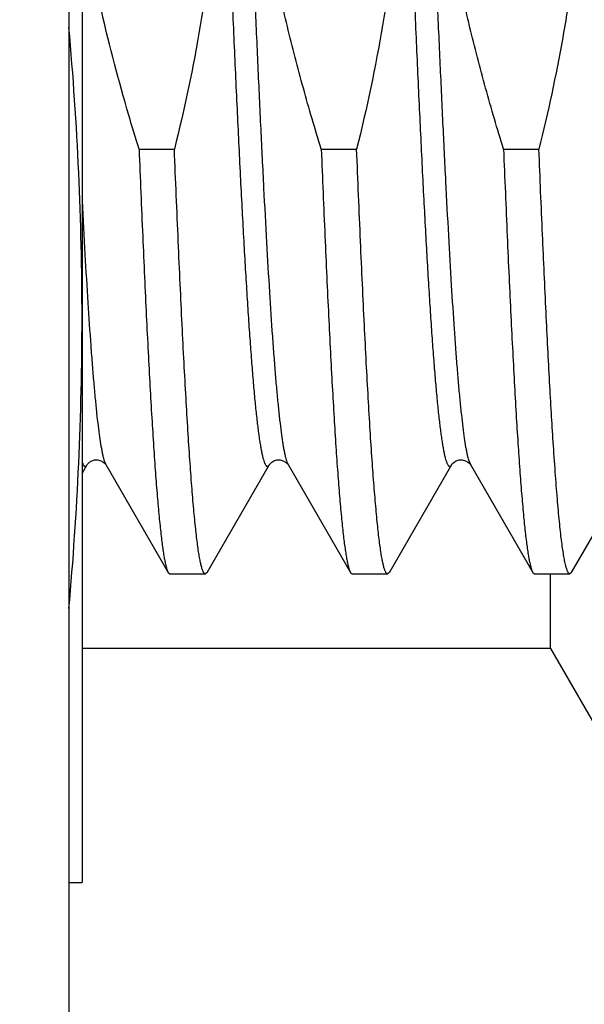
# Model space of a CAD drawing. Header units: inches. Extents: x 0 to 22, y 0 to 17.
# Tile 24 of 121: x 2.5321 to 2.6181, y 10.4262 to 10.5762. Entities that reach past the tile are written whole.
import ezdxf

# ---------------------------------------------------------------- set-up
doc = ezdxf.new("R2010")
doc.units = ezdxf.units.IN
doc.header["$LTSCALE"] = 1.21
doc.header["$MEASUREMENT"] = 0
doc.layers.get('0').update_dxf_attribs({"linetype": 'CONTINUOUS'})
doc.layers.add('DIMENSIONS', color=7, linetype='CONTINUOUS')
doc.styles.get("Standard").update_dxf_attribs({"font": 'txt', "width": 0.8})
doc.dimstyles.new('DIMSTYLE_1', dxfattribs={"dimtxt": 0.125, "dimasz": 0.18, "dimexe": 0.125, "dimexo": 0.0625, "dimgap": 0.03125, "dimtad": 0, "dimtih": 1, "dimtoh": 1, "dimzin": 4, "dimdsep": 46, "dimtxsty": 'STANDARD', "dimblk": '_FILLED', "dimblk1": '_FILLED', "dimblk2": '_FILLED', "dimcen": 0.09, "dimadec": 0, "dimazin": 0, "dimtp": 0.01, "dimtm": 0.01, "dimtfac": 1, "dimtofl": 0, "dimtmove": 0, "dimatfit": 3, "dimldrblk": '_FILLED', "dimfxl": 1, "dimtolj": 1, "dimtzin": 4, "dimarcsym": 0})

# ---------------------------------------------------------------- blocks, each defined once
blk = doc.blocks.new('*D51')
at = {"layer": 'DIMENSIONS', "color": 2, "linetype": 'CONTINUOUS'}
for p, q in [((2.996847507, 10.5444763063), (2.996847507, 12.9226123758)), ((2.8597265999, 10.3940474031), (2.996847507, 10.5444763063)), ((2.8597265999, 10.1374683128), (2.8597265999, 10.3940474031))]:
    blk.add_line(p, q, dxfattribs=at)
at = {"layer": 'DIMENSIONS', "color": 2, "linetype": 'CONTINUOUS', "insert": (2.934347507, 12.9851123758), "char_height": 0.125, "width": 1.025, "attachment_point": 1, "rotation": 90, "line_spacing_factor": 0.9}
blk.add_mtext('.44{\\Ftxt.shx;\\W1.000000;\\H0.125000; }[11.1]', dxfattribs=at)
blk = doc.blocks.new('_FILLED')
at = {"color": 0, "linetype": 'BYBLOCK'}
blk.add_solid([(0, 0), (-1, 0.1736111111), (-1, -0.1736111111)], dxfattribs=at)

msp = doc.modelspace()

# ---------------------------------------------------------------- linework, layer by layer
at = {"color": 7, "linetype": 'CONTINUOUS'}
for p, q in [((2.5395927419, 12.4711123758), (2.5395927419, 8.3492023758)), ((2.5415927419, 10.6329456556), (2.5415927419, 10.4448023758)), ((2.5502795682, 10.5565134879), (2.555669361, 10.5565134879)), ((2.5780565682, 10.5565134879), (2.583446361, 10.5565134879)), ((2.6058335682, 10.5565134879), (2.611223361, 10.5565134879)), ((2.5415927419, 10.5070913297), (2.5423843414, 10.5084591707)), ((2.5451903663, 10.508514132), (2.5452260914, 10.5084592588)), ((2.5452261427, 10.5084591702), (2.5547283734, 10.492036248)), ((2.5606591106, 10.4920362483), (2.5701613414, 10.5084591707)), ((2.5729673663, 10.508514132), (2.5730030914, 10.5084592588)), ((2.5730031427, 10.5084591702), (2.5825053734, 10.492036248)), ((2.5884361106, 10.4920362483), (2.5979383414, 10.5084591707)), ((2.6007443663, 10.508514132), (2.6007800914, 10.5084592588)), ((2.6007801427, 10.5084591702), (2.6102823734, 10.492036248)), ((2.6162131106, 10.4920362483), (2.6257153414, 10.5084591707)), ((2.5547283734, 10.492036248), (2.5549988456, 10.4918023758)), ((2.5606591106, 10.4920362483), (2.5603886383, 10.4918023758)), ((2.5825053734, 10.492036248), (2.5827758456, 10.4918023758)), ((2.5884361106, 10.4920362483), (2.5881656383, 10.4918023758)), ((2.6102823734, 10.492036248), (2.6105528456, 10.4918023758)), ((2.6162131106, 10.4920362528), (2.6159426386, 10.4918023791)), ((2.5549988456, 10.4918023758), (2.5603886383, 10.4918023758)), ((2.5827758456, 10.4918023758), (2.5881656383, 10.4918023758)), ((2.6105528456, 10.4918023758), (2.6159426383, 10.4918023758)), ((2.6129785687, 10.4804623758), (2.6129785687, 10.4918023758)), ((2.6129785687, 10.4804623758), (2.5415927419, 10.4804623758)), ((2.6129785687, 10.4804623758), (2.6239482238, 10.4614623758)), ((2.5395927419, 10.4448023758), (2.5415927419, 10.4448023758))]:
    msp.add_line(p, q, dxfattribs=at)
at = {"color": 9, "linetype": 'CONTINUOUS'}
for p, q in [((2.5451523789, 10.5086016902), (2.5452260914, 10.5084592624)), ((2.5728247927, 10.5088553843), (2.5730030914, 10.5084592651)), ((2.6004972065, 10.5091694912), (2.6007800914, 10.5084592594))]:
    msp.add_line(p, q, dxfattribs=at)
at = {"color": 7, "linetype": 'CONTINUOUS'}
for points in [[(2.5423844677, 10.5084593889), (2.542415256, 10.5085072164), (2.5425191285, 10.5086351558), (2.5427298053, 10.5088246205), (2.5430710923, 10.5090271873), (2.5435181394, 10.5091654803), (2.543993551, 10.5091795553), (2.5444656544, 10.5090588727)], [(2.5444656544, 10.5090588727), (2.5448398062, 10.5088545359), (2.5450698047, 10.5086579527), (2.5451903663, 10.508514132)], [(2.5701614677, 10.5084593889), (2.570192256, 10.5085072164), (2.5702961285, 10.5086351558), (2.5705068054, 10.5088246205), (2.5708480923, 10.5090271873), (2.5712951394, 10.5091654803), (2.571770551, 10.5091795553), (2.5722426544, 10.5090588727)], [(2.5722426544, 10.5090588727), (2.5726168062, 10.5088545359), (2.5728468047, 10.5086579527), (2.5729673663, 10.508514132)], [(2.5979384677, 10.5084593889), (2.597969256, 10.5085072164), (2.5980731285, 10.5086351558), (2.5982838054, 10.5088246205), (2.5986250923, 10.5090271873), (2.5990721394, 10.5091654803), (2.599547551, 10.5091795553), (2.6000196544, 10.5090588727)], [(2.6000196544, 10.5090588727), (2.6003938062, 10.5088545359), (2.6006238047, 10.5086579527), (2.6007443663, 10.508514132)]]:
    msp.add_lwpolyline(points, dxfattribs=at)
for centre, radius, start, end in [((2.0399730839, 10.5303682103), 0.5016213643, 0.0495910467, 5.1115027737), ((2.0399693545, 10.531236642), 0.5016250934, 354.8880587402, 359.9503978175)]:
    msp.add_arc(centre, radius, start, end, dxfattribs=at)
for points, knots in [([(2.5610624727, 10.6329489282), (2.5614568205, 10.6297619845), (2.5620952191, 10.6233683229), (2.5625741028, 10.6137425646), (2.5625614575, 10.6041046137), (2.5620606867, 10.5944799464), (2.5610910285, 10.5848912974), (2.5592156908, 10.572181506), (2.5572120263, 10.562746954), (2.555669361, 10.5565134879)], [0, 0, 0, 0, 0.1250047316, 0.2500089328, 0.3750129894, 0.5000173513, 0.6250224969, 0.7500286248, 1, 1, 1, 1]), ([(2.5780565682, 10.5565134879), (2.5771002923, 10.5596037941), (2.5752739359, 10.5658115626), (2.5728345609, 10.5752064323), (2.5707397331, 10.5846846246), (2.5690350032, 10.5942411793), (2.5677632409, 10.6038654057), (2.5669601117, 10.6135404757), (2.5666489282, 10.6232437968), (2.5667745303, 10.6297153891), (2.5669189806, 10.6329469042)], [0, 0, 0, 0, 0.1250032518, 0.2500054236, 0.3750066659, 0.5000068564, 0.625005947, 0.7500042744, 0.8750021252, 1, 1, 1, 1]), ([(2.5888394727, 10.6329489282), (2.5892338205, 10.6297619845), (2.5898722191, 10.6233683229), (2.5903511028, 10.6137425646), (2.5903384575, 10.6041046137), (2.5898376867, 10.5944799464), (2.5888680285, 10.5848912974), (2.5869926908, 10.572181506), (2.5849890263, 10.562746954), (2.583446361, 10.5565134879)], [0, 0, 0, 0, 0.1250047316, 0.2500089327, 0.3750129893, 0.5000173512, 0.6250224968, 0.7500286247, 1, 1, 1, 1]), ([(2.6058335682, 10.5565134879), (2.6048772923, 10.5596037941), (2.6030509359, 10.5658115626), (2.600611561, 10.5752064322), (2.5985167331, 10.5846846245), (2.5968120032, 10.5942411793), (2.5955402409, 10.6038654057), (2.5947371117, 10.6135404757), (2.5944259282, 10.6232437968), (2.5945515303, 10.6297153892), (2.5946959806, 10.6329469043)], [0, 0, 0, 0, 0.1250032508, 0.250005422, 0.3750066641, 0.5000068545, 0.6250059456, 0.7500042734, 0.8750021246, 1, 1, 1, 1]), ([(2.6174145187, 10.6253038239), (2.6176588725, 10.6224231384), (2.6180195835, 10.6166500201), (2.6181641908, 10.6079752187), (2.6179106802, 10.599302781), (2.6172680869, 10.5906507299), (2.6162548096, 10.5820343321), (2.6144439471, 10.5706112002), (2.6126122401, 10.5621255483), (2.611223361, 10.5565134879)], [0, 0, 0, 0, 0.1250034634, 0.2500067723, 0.3750101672, 0.5000139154, 0.6250181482, 0.7500230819, 1, 1, 1, 1]), ([(2.5502795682, 10.5565134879), (2.549745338, 10.5582399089), (2.5476626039, 10.5651614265), (2.5458132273, 10.5721544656), (2.5445927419, 10.5774362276)], [0, 0, 0, 0, 0.250021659, 1, 1, 1, 1]), ([(2.5502795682, 10.5565134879), (2.5504580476, 10.5520927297), (2.5507285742, 10.5456028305), (2.5511065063, 10.5371496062), (2.5513835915, 10.5312654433), (2.551660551, 10.5257195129), (2.5519373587, 10.5205337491), (2.5522139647, 10.5157286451), (2.5524903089, 10.5113231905), (2.5527662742, 10.5073347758), (2.553041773, 10.503779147), (2.5532789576, 10.5010938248), (2.5534711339, 10.4991727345), (2.5536095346, 10.4979049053), (2.553747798, 10.4967546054), (2.5538858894, 10.4957229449), (2.5540237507, 10.4948109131), (2.5541612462, 10.4940193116), (2.5542983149, 10.4933488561), (2.5544176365, 10.4928673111), (2.5545153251, 10.492544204), (2.5545842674, 10.4923465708), (2.5546530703, 10.4921794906), (2.5547029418, 10.4920802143), (2.5547283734, 10.4920362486)], [0, 0, 0, 0, 0.2051312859, 0.301158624, 0.3923170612, 0.4782469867, 0.5586105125, 0.6330918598, 0.7013991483, 0.7632656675, 0.8184513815, 0.8667445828, 0.8882488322, 0.9079645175, 0.9258745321, 0.9419640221, 0.9562212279, 0.9686379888, 0.9792109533, 0.9879445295, 0.9916267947, 0.9948579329, 0.9976451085, 1, 1, 1, 1]), ([(2.5603886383, 10.4918023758), (2.5603762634, 10.4918023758), (2.5603507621, 10.4918054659), (2.5603132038, 10.4918191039), (2.5602759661, 10.4918415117), (2.560223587, 10.4918855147), (2.5601593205, 10.4919648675), (2.5600866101, 10.4920883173), (2.5600137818, 10.4922458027), (2.5599408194, 10.4924374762), (2.5598676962, 10.4926635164), (2.5597641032, 10.493032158), (2.5596375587, 10.493580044), (2.5594921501, 10.4943413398), (2.5593462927, 10.4952386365), (2.559200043, 10.4962710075), (2.5590535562, 10.4974373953), (2.5589068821, 10.4987365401), (2.5587600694, 10.5001670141), (2.5585562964, 10.5023315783), (2.5583047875, 10.5053529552), (2.5580125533, 10.5093478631), (2.5577198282, 10.5138208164), (2.5574267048, 10.5187519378), (2.5571333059, 10.5241193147), (2.5568396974, 10.5298990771), (2.5565459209, 10.5360655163), (2.5561444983, 10.5449795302), (2.5558582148, 10.5518357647), (2.555669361, 10.5565134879)], [0, 0, 0, 0, 0.0005704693, 0.0011714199, 0.0018290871, 0.002563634, 0.0043150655, 0.0065008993, 0.0091572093, 0.0123033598, 0.0159504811, 0.0201053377, 0.029952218, 0.0418599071, 0.055829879, 0.071855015, 0.0899236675, 0.1100193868, 0.1321231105, 0.1562120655, 0.2102431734, 0.271882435, 0.3408620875, 0.416879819, 0.4996008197, 0.588659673, 0.6836622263, 0.7841874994, 1, 1, 1, 1]), ([(2.5780565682, 10.5565134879), (2.5782350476, 10.5520927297), (2.5785055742, 10.5456028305), (2.5788835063, 10.5371496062), (2.5791605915, 10.5312654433), (2.579437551, 10.5257195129), (2.5797143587, 10.5205337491), (2.5799909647, 10.5157286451), (2.5802673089, 10.5113231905), (2.5805432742, 10.5073347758), (2.580818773, 10.503779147), (2.5810559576, 10.5010938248), (2.5812481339, 10.4991727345), (2.5813865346, 10.4979049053), (2.581524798, 10.4967546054), (2.5816628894, 10.4957229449), (2.5818007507, 10.4948109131), (2.5819382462, 10.4940193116), (2.5820753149, 10.4933488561), (2.5821946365, 10.4928673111), (2.5822923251, 10.492544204), (2.5823612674, 10.4923465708), (2.5824300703, 10.4921794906), (2.5824799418, 10.4920802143), (2.5825053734, 10.4920362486)], [0, 0, 0, 0, 0.2051312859, 0.301158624, 0.3923170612, 0.4782469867, 0.5586105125, 0.6330918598, 0.7013991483, 0.7632656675, 0.8184513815, 0.8667445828, 0.8882488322, 0.9079645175, 0.9258745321, 0.9419640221, 0.9562212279, 0.9686379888, 0.9792109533, 0.9879445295, 0.9916267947, 0.9948579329, 0.9976451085, 1, 1, 1, 1]), ([(2.5881656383, 10.4918023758), (2.5881532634, 10.4918023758), (2.5881277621, 10.4918054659), (2.5880902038, 10.4918191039), (2.5880529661, 10.4918415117), (2.588000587, 10.4918855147), (2.5879363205, 10.4919648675), (2.5878636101, 10.4920883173), (2.5877907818, 10.4922458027), (2.5877178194, 10.4924374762), (2.5876446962, 10.4926635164), (2.5875411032, 10.493032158), (2.5874145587, 10.493580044), (2.5872691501, 10.4943413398), (2.5871232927, 10.4952386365), (2.586977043, 10.4962710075), (2.5868305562, 10.4974373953), (2.5866838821, 10.4987365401), (2.5865370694, 10.5001670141), (2.5863332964, 10.5023315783), (2.5860817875, 10.5053529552), (2.5857895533, 10.5093478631), (2.5854968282, 10.5138208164), (2.5852037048, 10.5187519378), (2.5849103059, 10.5241193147), (2.5846166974, 10.5298990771), (2.5843229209, 10.5360655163), (2.5839214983, 10.5449795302), (2.5836352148, 10.5518357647), (2.583446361, 10.5565134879)], [0, 0, 0, 0, 0.0005704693, 0.0011714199, 0.0018290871, 0.002563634, 0.0043150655, 0.0065008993, 0.0091572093, 0.0123033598, 0.0159504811, 0.0201053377, 0.029952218, 0.0418599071, 0.055829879, 0.071855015, 0.0899236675, 0.1100193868, 0.1321231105, 0.1562120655, 0.2102431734, 0.271882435, 0.3408620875, 0.416879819, 0.4996008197, 0.588659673, 0.6836622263, 0.7841874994, 1, 1, 1, 1]), ([(2.6058335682, 10.5565134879), (2.6060120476, 10.5520927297), (2.6062825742, 10.5456028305), (2.6066605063, 10.5371496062), (2.6069375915, 10.5312654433), (2.607214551, 10.5257195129), (2.6074913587, 10.5205337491), (2.6077679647, 10.5157286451), (2.6080443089, 10.5113231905), (2.6083202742, 10.5073347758), (2.608595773, 10.503779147), (2.6088329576, 10.5010938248), (2.6090251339, 10.4991727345), (2.6091635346, 10.4979049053), (2.609301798, 10.4967546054), (2.6094398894, 10.4957229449), (2.6095777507, 10.4948109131), (2.6097152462, 10.4940193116), (2.6098523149, 10.4933488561), (2.6099716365, 10.4928673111), (2.6100693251, 10.492544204), (2.6101382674, 10.4923465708), (2.6102070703, 10.4921794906), (2.6102569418, 10.4920802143), (2.6102823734, 10.4920362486)], [0, 0, 0, 0, 0.2051312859, 0.301158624, 0.3923170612, 0.4782469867, 0.5586105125, 0.6330918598, 0.7013991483, 0.7632656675, 0.8184513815, 0.8667445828, 0.8882488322, 0.9079645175, 0.9258745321, 0.9419640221, 0.9562212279, 0.9686379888, 0.9792109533, 0.9879445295, 0.9916267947, 0.9948579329, 0.9976451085, 1, 1, 1, 1]), ([(2.6133991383, 10.5119266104), (2.613304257, 10.5133863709), (2.613115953, 10.5164327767), (2.6128453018, 10.5211872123), (2.6125744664, 10.5263033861), (2.6122028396, 10.5337907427), (2.6117434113, 10.5438985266), (2.6113980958, 10.55218548), (2.611223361, 10.5565134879)], [0, 0, 0, 0, 0.0983072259, 0.2051169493, 0.3200284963, 0.4426098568, 0.7089081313, 1, 1, 1, 1]), ([(2.6159426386, 10.4918023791), (2.6159292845, 10.4918023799), (2.6159016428, 10.4918060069), (2.6158610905, 10.4918219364), (2.615820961, 10.4918480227), (2.61576429, 10.4918994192), (2.6156950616, 10.4919918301), (2.6156168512, 10.4921350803), (2.6155384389, 10.4923179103), (2.6154598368, 10.4925404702), (2.6153810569, 10.4928029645), (2.6153021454, 10.4931053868), (2.6152231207, 10.4934476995), (2.6151124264, 10.4939826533), (2.6149763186, 10.4947510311), (2.6148190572, 10.4957920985), (2.6146614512, 10.4969894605), (2.6145035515, 10.4983416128), (2.6143454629, 10.4998468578), (2.6141872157, 10.5015032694), (2.6139676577, 10.5040071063), (2.6136966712, 10.5074976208), (2.6134991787, 10.5103874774), (2.6133991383, 10.5119266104)], [0, 0, 0, 0, 0.0019602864, 0.0040414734, 0.0063454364, 0.0089479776, 0.0152361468, 0.0231704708, 0.032871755, 0.0444038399, 0.0578030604, 0.0730900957, 0.0902764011, 0.1093683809, 0.1532759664, 0.2048035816, 0.2639139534, 0.3305483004, 0.4046342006, 0.4860853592, 0.5748029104, 0.7735885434, 1, 1, 1, 1])]:
    msp.add_open_spline(points, degree=3, knots=knots, dxfattribs=at)
at = {"color": 9, "linetype": 'CONTINUOUS'}
for points, knots in [([(2.5622462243, 10.632950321), (2.5624121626, 10.6289188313), (2.5627419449, 10.6208388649), (2.5632335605, 10.6087440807), (2.5637251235, 10.5967500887), (2.5642165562, 10.5850069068), (2.5647077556, 10.573661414), (2.5651986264, 10.5628555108), (2.5656150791, 10.5542501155), (2.5659507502, 10.5477364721), (2.5661974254, 10.543165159), (2.5664440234, 10.5388242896), (2.5666905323, 10.5347274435), (2.5669369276, 10.5308874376), (2.5671831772, 10.5273162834), (2.5674292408, 10.5240251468), (2.5676750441, 10.5210243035), (2.5679205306, 10.5183231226), (2.5681312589, 10.5162639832), (2.5683015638, 10.5147730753), (2.568424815, 10.5137735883), (2.5685479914, 10.5128546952), (2.5686710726, 10.512017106), (2.5687940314, 10.5112614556), (2.5689168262, 10.5105882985), (2.5690393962, 10.5099981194), (2.5691616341, 10.5094912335), (2.5692834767, 10.5090679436), (2.5693898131, 10.5087690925), (2.5694769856, 10.5085735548), (2.5695383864, 10.5084568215), (2.5695997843, 10.5083609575), (2.5696613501, 10.5082858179), (2.5697234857, 10.5082312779), (2.5697869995, 10.5081976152), (2.5698522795, 10.508186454), (2.5699174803, 10.508199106), (2.5699808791, 10.5082341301), (2.5700429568, 10.5082899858), (2.5701045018, 10.5083664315), (2.5701422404, 10.5084261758), (2.5701613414, 10.5084591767)], [0, 0, 0, 0, 0.0963303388, 0.1930638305, 0.2889924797, 0.3829184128, 0.4736689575, 0.5601113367, 0.6411671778, 0.6793563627, 0.7158259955, 0.7504625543, 0.7831583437, 0.8138118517, 0.8423281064, 0.8686190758, 0.8926040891, 0.9142101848, 0.933372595, 0.9420196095, 0.9500355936, 0.9574149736, 0.964153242, 0.9702465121, 0.9756919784, 0.9804882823, 0.9846355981, 0.9881372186, 0.9910010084, 0.9921990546, 0.9932457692, 0.9941471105, 0.9949125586, 0.9955577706, 0.9961089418, 0.9966073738, 0.9971076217, 0.9976637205, 0.9983159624, 0.9990896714, 1, 1, 1, 1]), ([(2.5657103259, 10.632950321), (2.5660092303, 10.6256884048), (2.5664504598, 10.6148053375), (2.5670408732, 10.6003569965), (2.5674831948, 10.589696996), (2.5679253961, 10.5793109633), (2.5683674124, 10.5693038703), (2.5688091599, 10.5597768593), (2.569250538, 10.5508262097), (2.5696913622, 10.5425423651), (2.5701314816, 10.5350090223), (2.570509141, 10.5292363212), (2.5708150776, 10.5250502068), (2.5710363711, 10.522252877), (2.5712574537, 10.5196945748), (2.571478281, 10.5173817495), (2.5716987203, 10.5153201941), (2.5719186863, 10.513515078), (2.5721088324, 10.5121741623), (2.5722633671, 10.5112336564), (2.572373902, 10.5106272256), (2.5724842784, 10.5100878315), (2.5725944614, 10.5096157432), (2.5727043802, 10.5092112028), (2.572784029, 10.5089660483), (2.5728247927, 10.5088553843)], [0, 0, 0, 0, 0.1753215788, 0.2627389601, 0.3488163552, 0.4326852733, 0.513499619, 0.5904444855, 0.6627442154, 0.7296707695, 0.7905509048, 0.8447738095, 0.869216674, 0.8917979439, 0.9124618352, 0.9311578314, 0.9478411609, 0.9624730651, 0.9750215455, 0.980506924, 0.9854634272, 0.9898900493, 0.9937866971, 0.9971551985, 1, 1, 1, 1]), ([(2.5900231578, 10.6329519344), (2.5901890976, 10.6289204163), (2.5905188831, 10.6208403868), (2.5910105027, 10.6087454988), (2.5915020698, 10.5967513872), (2.5919935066, 10.5850080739), (2.5924847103, 10.5736624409), (2.5929755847, 10.5628563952), (2.5933920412, 10.5542508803), (2.5937277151, 10.5477371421), (2.5939743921, 10.5431657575), (2.5942209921, 10.5388248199), (2.5944675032, 10.5347279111), (2.5947139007, 10.5308878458), (2.5949601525, 10.5273166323), (2.5952062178, 10.5240254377), (2.5954520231, 10.5210245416), (2.5956975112, 10.518323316), (2.5959082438, 10.5162641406), (2.5960785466, 10.5147732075), (2.5962018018, 10.5137737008), (2.5963249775, 10.5128547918), (2.5964480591, 10.5120171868), (2.5965710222, 10.5112615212), (2.5966938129, 10.5105883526), (2.5968163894, 10.509998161), (2.5969386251, 10.5094912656), (2.5970604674, 10.5090679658), (2.5971668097, 10.5087691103), (2.5972539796, 10.5085735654), (2.5973153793, 10.5084568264), (2.5973767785, 10.5083609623), (2.597438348, 10.5082858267), (2.597500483, 10.5082312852), (2.597563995, 10.5081976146), (2.5976292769, 10.508186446), (2.5976944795, 10.5081991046), (2.5977578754, 10.5082341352), (2.5978199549, 10.5082899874), (2.5978815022, 10.5083664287), (2.5979192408, 10.5084261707), (2.5979383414, 10.508459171)], [0, 0, 0, 0, 0.0963297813, 0.1930628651, 0.2889912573, 0.3829170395, 0.4736675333, 0.5601099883, 0.6411658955, 0.6793551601, 0.715824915, 0.7504615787, 0.7831574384, 0.8138110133, 0.8423273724, 0.8686184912, 0.8926036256, 0.9142097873, 0.9333722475, 0.9420193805, 0.9500353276, 0.957414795, 0.9641531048, 0.9702463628, 0.9756919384, 0.9804881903, 0.9846355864, 0.9881372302, 0.9910009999, 0.992199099, 0.9932458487, 0.9941471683, 0.9949125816, 0.9955578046, 0.9961089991, 0.9966074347, 0.9971076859, 0.9976638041, 0.9983160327, 0.9990896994, 1, 1, 1, 1]), ([(2.5934872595, 10.6329519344), (2.5937817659, 10.6257968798), (2.5942166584, 10.6150725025), (2.5947984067, 10.6008314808), (2.5952343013, 10.5903158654), (2.5956700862, 10.5800601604), (2.5961057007, 10.5701650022), (2.5965410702, 10.5607274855), (2.5969761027, 10.5518402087), (2.5974106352, 10.5435903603), (2.5978445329, 10.5360588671), (2.5982164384, 10.5302664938), (2.5985174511, 10.5260468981), (2.5987355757, 10.5232107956), (2.5989535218, 10.5206044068), (2.5991712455, 10.5182341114), (2.5993886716, 10.5161057), (2.5996056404, 10.5142243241), (2.5998220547, 10.5125945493), (2.6000096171, 10.5113966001), (2.6001624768, 10.5105678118), (2.6002712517, 10.5100426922), (2.600379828, 10.5095829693), (2.6004576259, 10.5092997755), (2.6004972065, 10.5091694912)], [0, 0, 0, 0, 0.1732004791, 0.2595956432, 0.3447241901, 0.4277521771, 0.5078664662, 0.5842826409, 0.6562528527, 0.7230733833, 0.7840914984, 0.8387126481, 0.8634559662, 0.8864066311, 0.9075094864, 0.9267141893, 0.9439757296, 0.9592546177, 0.9725173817, 0.9837377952, 0.9885766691, 0.9928995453, 0.9967067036, 1, 1, 1, 1]), ([(2.5415927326, 10.5486318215), (2.5417348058, 10.5459145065), (2.542015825, 10.5407371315), (2.5424560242, 10.5333831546), (2.5428342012, 10.5277712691), (2.5431408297, 10.5237221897), (2.5433621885, 10.5210332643), (2.5435833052, 10.5185867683), (2.5438041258, 10.5163888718), (2.544024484, 10.514445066), (2.5442442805, 10.5127602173), (2.5444347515, 10.5115210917), (2.5445899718, 10.51066323), (2.5447004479, 10.5101192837), (2.5448107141, 10.5096427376), (2.5449207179, 10.5092337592), (2.5450303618, 10.50889251), (2.5451108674, 10.5086903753), (2.5451523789, 10.5086016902)], [0, 0, 0, 0, 0.2028449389, 0.3865251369, 0.5491966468, 0.622137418, 0.6892352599, 0.7503248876, 0.8052578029, 0.8539039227, 0.89615275, 0.9319164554, 0.9473475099, 0.9611386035, 0.9732899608, 0.983806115, 0.9927003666, 1, 1, 1, 1]), ([(2.541592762, 10.5088309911), (2.5416227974, 10.5087509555), (2.5416814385, 10.5086077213), (2.5417668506, 10.50844474), (2.5418368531, 10.5083431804), (2.5418862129, 10.5082851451), (2.5419358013, 10.5082404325), (2.5419858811, 10.5082091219), (2.5420367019, 10.5081915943), (2.5420880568, 10.5081885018), (2.5421391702, 10.5082000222), (2.5421895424, 10.5082255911), (2.5422393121, 10.5082646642), (2.5423099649, 10.5083396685), (2.5423551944, 10.5084088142), (2.5423843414, 10.5084591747)], [0, 0, 0, 0, 0.2026202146, 0.3665582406, 0.4348235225, 0.49460855, 0.5467446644, 0.5924866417, 0.6336829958, 0.6728363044, 0.7128340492, 0.7563945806, 0.8056485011, 0.8620840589, 1, 1, 1, 1])]:
    msp.add_open_spline(points, degree=3, knots=knots, dxfattribs=at)

# ---------------------------------------------------------------- dimensions: what is measured, and where the dimension line sits
at = {"layer": 'DIMENSIONS', "color": 2, "linetype": 'CONTINUOUS'}
dim = msp.add_ordinate_dim(feature_location=(2.8597265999, 10.1374683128), offset=(0.1371209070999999, 2.7851440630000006), dtype=0, origin=(2.4245927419, 10.0749683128), dimstyle='DIMSTYLE_1', dxfattribs=at)
dim.commit()
dim.dimension.update_dxf_attribs({"geometry": '*D51', "text_midpoint": (2.996847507, 13.4976123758)})

doc.saveas('drawing.dxf')
